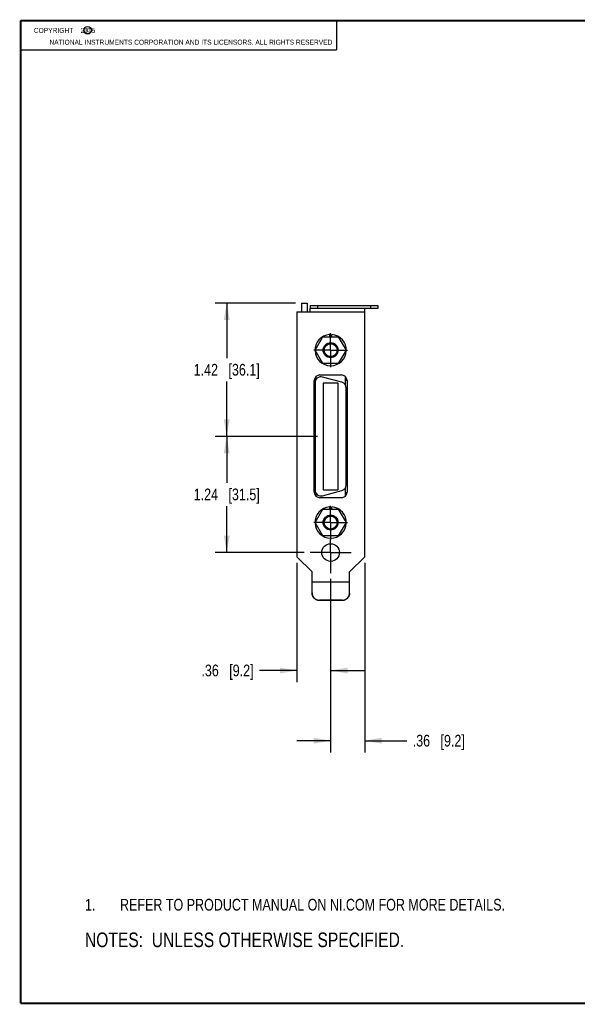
# Model space of a CAD drawing. Header units: inches. Extents: x 0.2 to 16.8, y 0.1 to 10.8.
# Tile 1 of 8: x 0.2 to 6.2, y 0.2 to 10.8. Entities that reach past the tile are written whole.
import ezdxf

# ---------------------------------------------------------------- set-up
doc = ezdxf.new("R2010")
doc.units = ezdxf.units.IN
doc.header["$LTSCALE"] = 0.935
doc.header["$MEASUREMENT"] = 0
doc.linetypes.add('CENTER', pattern=[0.6, 0.375, -0.075, 0.075, -0.075])
doc.layers.get('0').update_dxf_attribs({"linetype": 'CONTINUOUS'})
for name, color, linetype in [('DEFAULT_1', 7, 'CENTER'), ('DETAIL', 7, 'CONTINUOUS'), ('DIMENSIONS', 7, 'CONTINUOUS')]:
    doc.layers.add(name, color=color, linetype=linetype)
doc.styles.get("Standard").update_dxf_attribs({"font": 'txt', "width": 0.8})
doc.dimstyles.new('DIMSTYLE_1', dxfattribs={"dimtxt": 0.125, "dimasz": 0.18, "dimexe": 0.125, "dimexo": 0.0625, "dimgap": 0.0625, "dimtad": 0, "dimtih": 1, "dimtoh": 1, "dimzin": 4, "dimdsep": 46, "dimtxsty": 'STANDARD', "dimblk": '_FILLED', "dimblk1": '_FILLED', "dimblk2": '_FILLED', "dimcen": 0.09, "dimadec": 0, "dimazin": 0, "dimtp": 0.001, "dimtm": 0.001, "dimtfac": 1, "dimtofl": 0, "dimtmove": 0, "dimatfit": 3, "dimldrblk": '_FILLED', "dimfxl": 1, "dimtolj": 1, "dimtzin": 4, "dimarcsym": 0})

# ---------------------------------------------------------------- blocks, each defined once
blk = doc.blocks.new('CUSTOM_NOTE_BL0', base_point=(3.675, 1.312))
at = {"color": 2, "linetype": 'CONTINUOUS', "width": 0.8}
for s, p in [('1.', (0.938, 1.25)), ('REFER TO PRODUCT MANUAL ON NI.COM FOR MORE DETAILS.', (1.312, 1.25))]:
    blk.add_text(s, height=0.125, dxfattribs=at).set_placement(p)
blk = doc.blocks.new('_FILLED')
at = {"color": 0, "linetype": 'BYBLOCK'}
blk.add_solid([(0, 0), (-1, 0.174), (-1, -0.174)], dxfattribs=at)
blk = doc.blocks.new('*D11')
at = {"layer": 'DIMENSIONS', "color": 2, "linetype": 'CONTINUOUS'}
for p, q in [((3.203, 4.967), (3.203, 3.69)), ((3.564, 4.794), (3.564, 3.69)), ((3.203, 3.815), (2.802, 3.815)), ((3.564, 3.815), (3.924, 3.815))]:
    blk.add_line(p, q, dxfattribs=at)
at = {"layer": 'DIMENSIONS', "color": 2, "linetype": 'CONTINUOUS', "xscale": 0.18, "yscale": 0.18, "zscale": 0.18}
blk.add_blockref('_FILLED', (3.203, 3.815), dxfattribs=at)
at = {"layer": 'DIMENSIONS', "color": 2, "linetype": 'CONTINUOUS', "xscale": 0.18, "yscale": 0.18, "zscale": 0.18, "rotation": 180}
blk.add_blockref('_FILLED', (3.564, 3.815), dxfattribs=at)
at = {"layer": 'DIMENSIONS', "color": 2, "linetype": 'CONTINUOUS', "insert": (2.74, 3.878), "char_height": 0.125, "width": 0.925, "attachment_point": 3, "line_spacing_factor": 0.9}
blk.add_mtext('.36{\\Ftxt.shx;\\W1.000000;\\H0.125000; }[9.2]', dxfattribs=at)
blk = doc.blocks.new('*D12')
at = {"layer": 'DIMENSIONS', "color": 2, "linetype": 'CONTINUOUS'}
for p, q in [((3.928, 4.967), (3.928, 2.94)), ((3.564, 4.794), (3.564, 2.94)), ((3.564, 3.065), (3.204, 3.065)), ((3.928, 3.065), (4.379, 3.065))]:
    blk.add_line(p, q, dxfattribs=at)
at = {"layer": 'DIMENSIONS', "color": 2, "linetype": 'CONTINUOUS', "xscale": 0.18, "yscale": 0.18, "zscale": 0.18}
blk.add_blockref('_FILLED', (3.564, 3.065), dxfattribs=at)
at = {"layer": 'DIMENSIONS', "color": 2, "linetype": 'CONTINUOUS', "xscale": 0.18, "yscale": 0.18, "zscale": 0.18, "rotation": 180}
blk.add_blockref('_FILLED', (3.928, 3.065), dxfattribs=at)
at = {"layer": 'DIMENSIONS', "color": 2, "linetype": 'CONTINUOUS', "insert": (4.441, 3.128), "char_height": 0.125, "width": 0.925, "attachment_point": 1, "line_spacing_factor": 0.9}
blk.add_mtext('.36{\\Ftxt.shx;\\W1.000000;\\H0.125000; }[9.2]', dxfattribs=at)
blk = doc.blocks.new('*D13')
at = {"layer": 'DIMENSIONS', "color": 2, "linetype": 'CONTINUOUS'}
for p, q in [((3.189, 7.74), (2.328, 7.74)), ((2.453, 7.74), (2.453, 7.153)), ((2.453, 6.317), (2.453, 6.903)), ((3.422, 6.317), (2.328, 6.317))]:
    blk.add_line(p, q, dxfattribs=at)
at = {"layer": 'DIMENSIONS', "color": 2, "linetype": 'CONTINUOUS', "xscale": 0.18, "yscale": 0.18, "zscale": 0.18}
for p, rotation in [((2.453, 7.74), 90), ((2.453, 6.317), 270)]:
    blk.add_blockref('_FILLED', p, dxfattribs=dict(at, rotation=rotation))
at = {"layer": 'DIMENSIONS', "color": 2, "linetype": 'CONTINUOUS', "insert": (2.453, 7.091), "char_height": 0.125, "width": 1.125, "attachment_point": 2, "line_spacing_factor": 0.9}
blk.add_mtext('1.42{\\Ftxt.shx;\\W1.000000;\\H0.125000; }[36.1]', dxfattribs=at)
blk = doc.blocks.new('*D14')
at = {"layer": 'DIMENSIONS', "color": 2, "linetype": 'CONTINUOUS'}
for p, q in [((3.422, 6.317), (2.328, 6.317)), ((2.453, 6.317), (2.453, 5.821)), ((2.453, 5.076), (2.453, 5.571)), ((3.282, 5.076), (2.328, 5.076))]:
    blk.add_line(p, q, dxfattribs=at)
at = {"layer": 'DIMENSIONS', "color": 2, "linetype": 'CONTINUOUS', "xscale": 0.18, "yscale": 0.18, "zscale": 0.18}
for p, rotation in [((2.453, 6.317), 90), ((2.453, 5.076), 270)]:
    blk.add_blockref('_FILLED', p, dxfattribs=dict(at, rotation=rotation))
at = {"layer": 'DIMENSIONS', "color": 2, "linetype": 'CONTINUOUS', "insert": (2.453, 5.759), "char_height": 0.125, "width": 1.125, "attachment_point": 2, "line_spacing_factor": 0.9}
blk.add_mtext('1.24{\\Ftxt.shx;\\W1.000000;\\H0.125000; }[31.5]', dxfattribs=at)
blk = doc.blocks.new('NOTES_HEADER_BL1', base_point=(3.1215, 0.9375))
at = {"layer": 'DETAIL', "color": 2, "linetype": 'CONTINUOUS', "width": 0.8}
blk.add_text('NOTES:  UNLESS OTHERWISE SPECIFIED.', height=0.156, dxfattribs=at).set_placement((0.9375, 0.8595))

msp = doc.modelspace()

# ---------------------------------------------------------------- linework, layer by layer
at = {"color": 2, "linetype": 'CONTINUOUS'}
for p, q in [((0.25, 10.7586), (3.625, 10.7586)), ((0.25, 10.7586), (0.25, 10.4456)), ((3.625, 10.7586), (3.625, 10.4456)), ((0.25, 10.4456), (3.625, 10.4456))]:
    msp.add_line(p, q, dxfattribs=at)
at = {"color": 7, "linetype": 'CONTINUOUS'}
for p, q in [((3.2515, 7.7397), (3.2515, 7.6477)), ((3.2515, 7.7397), (3.314, 7.7397)), ((3.314, 7.7397), (3.314, 7.6477)), ((3.344, 7.7157), (3.344, 7.6817)), ((3.344, 7.7157), (4.069, 7.7157)), ((3.424, 7.7157), (3.424, 7.6817)), ((3.989, 7.7157), (3.989, 7.6817)), ((4.069, 7.7157), (4.069, 7.6817)), ((3.4001, 7.2377), (3.482, 7.3797)), ((3.482, 7.3797), (3.646, 7.3797)), ((3.5508, 7.4042), (3.5508, 7.3797)), ((3.5773, 7.3797), (3.5773, 7.4042)), ((3.646, 7.3797), (3.728, 7.2377)), ((3.482, 7.0957), (3.4001, 7.2377)), ((3.728, 7.2377), (3.646, 7.0957)), ((3.646, 7.0957), (3.482, 7.0957)), ((3.406, 6.9545), (3.406, 6.9229)), ((3.6851, 6.8943), (3.4751, 6.9506)), ((3.722, 6.8666), (3.722, 6.9545)), ((3.3892, 6.9157), (3.4023, 6.9157)), ((3.397, 6.8907), (3.397, 5.7427)), ((3.484, 6.8867), (3.484, 5.7467)), ((3.644, 6.8867), (3.484, 6.8867)), ((3.644, 5.7467), (3.644, 6.8867)), ((3.722, 6.9157), (3.7389, 6.9157)), ((3.731, 5.799), (3.731, 6.8344)), ((3.3892, 5.7177), (3.4023, 5.7177)), ((3.406, 5.7105), (3.406, 5.6789)), ((3.4751, 5.6828), (3.6851, 5.7391)), ((3.484, 5.7467), (3.644, 5.7467)), ((3.722, 5.6789), (3.722, 5.7668)), ((3.722, 5.7177), (3.7389, 5.7177)), ((3.4001, 5.3957), (3.482, 5.5377)), ((3.482, 5.5377), (3.646, 5.5377)), ((3.5508, 5.5622), (3.5508, 5.5377)), ((3.5773, 5.5377), (3.5773, 5.5622)), ((3.646, 5.5377), (3.728, 5.3957)), ((3.482, 5.2537), (3.4001, 5.3957)), ((3.728, 5.3957), (3.646, 5.2537)), ((3.646, 5.2537), (3.482, 5.2537)), ((3.445, 4.5654), (3.445, 4.5624)), ((3.686, 4.5624), (3.445, 4.5624)), ((3.686, 4.5654), (3.686, 4.5624))]:
    msp.add_line(p, q, dxfattribs=at)
at = {"color": 3, "linetype": 'CONTINUOUS'}
for p, q in [((3.344, 7.6477), (3.344, 7.6817)), ((4.069, 7.6817), (3.344, 7.6817)), ((3.928, 5.0297), (3.928, 7.6817)), ((3.203, 7.6477), (3.203, 5.0297)), ((3.203, 7.6477), (3.928, 7.6477)), ((3.449, 6.9727), (3.679, 6.9727)), ((3.389, 5.7207), (3.389, 6.9127)), ((3.739, 6.9127), (3.739, 5.7207)), ((3.679, 5.6607), (3.449, 5.6607)), ((3.365, 4.8677), (3.203, 5.0297)), ((3.928, 5.0297), (3.766, 4.8677)), ((3.365, 4.6451), (3.365, 4.8677)), ((3.766, 4.6451), (3.766, 4.8677)), ((3.365, 4.7637), (3.766, 4.7637)), ((3.365, 4.7607), (3.766, 4.7607)), ((3.686, 4.5654), (3.445, 4.5654))]:
    msp.add_line(p, q, dxfattribs=at)
at = {"color": 7, "linetype": 'CONTINUOUS', "const_width": 0.02}
for points in [[(0.25, 10.7586), (0.25, 0.2586)], [(16.75, 10.7586), (0.25, 10.7586)], [(0.25, 0.2586), (16.75, 0.2586)]]:
    msp.add_lwpolyline(points, dxfattribs=at)
at = {"color": 2, "linetype": 'CONTINUOUS'}
msp.add_circle((0.9659, 10.6562), 0.0403, dxfattribs=at)
at = {"color": 7, "linetype": 'CONTINUOUS'}
for centre, radius in [((3.564, 7.2377), 0.08), ((3.564, 7.2377), 0.069), ((3.564, 5.3957), 0.08), ((3.564, 5.3957), 0.069)]:
    msp.add_circle(centre, radius, dxfattribs=at)
at = {"color": 3, "linetype": 'CONTINUOUS'}
msp.add_circle((3.564, 5.0757), 0.0945, dxfattribs=at)
at = {"color": 7, "linetype": 'CONTINUOUS'}
for centre, radius, start, end in [((3.564, 7.2377), 0.167, 94.55071, 85.44929), ((3.459, 6.8907), 0.062, 75, 180), ((3.669, 6.8344), 0.062, 0, 75), ((3.669, 5.799), 0.062, 285, 360), ((3.459, 5.7427), 0.062, 180, 285), ((3.564, 5.3957), 0.167, 94.55071, 85.44929)]:
    msp.add_arc(centre, radius, start, end, dxfattribs=at)
at = {"color": 3, "linetype": 'CONTINUOUS'}
for centre, start, end in [((3.449, 6.9127), 90, 180), ((3.679, 6.9127), 0, 90), ((3.449, 5.7207), 180, 270), ((3.679, 5.7207), 270, 360)]:
    msp.add_arc(centre, 0.06, start, end, dxfattribs=at)
for points, knots in [([(3.365, 4.6451), (3.365, 4.6399), (3.3658, 4.632), (3.3683, 4.6219), (3.371, 4.6145), (3.3744, 4.6075), (3.3797, 4.5985), (3.3881, 4.5884), (3.3983, 4.5801), (3.4073, 4.5747), (3.4144, 4.5713), (3.4218, 4.5687), (3.4319, 4.5662), (3.4398, 4.5654), (3.445, 4.5654)], [0, 0, 0, 0, 0.1246522, 0.1871344, 0.2495873, 0.312036, 0.3745072, 0.4993908, 0.6243675, 0.686951, 0.7495509, 0.8121882, 0.8748808, 1, 1, 1, 1]), ([(3.686, 4.5654), (3.6912, 4.5654), (3.6991, 4.5662), (3.7093, 4.5687), (3.7167, 4.5713), (3.7238, 4.5747), (3.7328, 4.5801), (3.743, 4.5884), (3.7513, 4.5985), (3.7567, 4.6075), (3.7601, 4.6145), (3.7627, 4.6219), (3.7652, 4.632), (3.766, 4.6399), (3.766, 4.6451)], [0, 0, 0, 0, 0.1251192, 0.1878118, 0.2504491, 0.313049, 0.3756325, 0.5006092, 0.6254928, 0.687964, 0.7504127, 0.8128656, 0.8753478, 1, 1, 1, 1])]:
    msp.add_open_spline(points, degree=3, knots=knots, dxfattribs=at)
at = {"color": 7, "linetype": 'CONTINUOUS'}
for points, knots in [([(3.445, 4.5624), (3.4398, 4.5624), (3.4319, 4.5632), (3.4218, 4.5657), (3.4144, 4.5684), (3.4073, 4.5717), (3.3983, 4.5771), (3.3881, 4.5854), (3.3797, 4.5955), (3.3744, 4.6045), (3.371, 4.6116), (3.3683, 4.619), (3.3658, 4.6291), (3.365, 4.6369), (3.365, 4.6421)], [0, 0, 0, 0, 0.1251192, 0.1878118, 0.2504491, 0.313049, 0.3756325, 0.5006092, 0.6254928, 0.687964, 0.7504127, 0.8128656, 0.8753478, 1, 1, 1, 1]), ([(3.766, 4.6421), (3.766, 4.6369), (3.7652, 4.6291), (3.7627, 4.619), (3.7601, 4.6116), (3.7567, 4.6045), (3.7513, 4.5955), (3.743, 4.5854), (3.7328, 4.5771), (3.7238, 4.5717), (3.7167, 4.5684), (3.7093, 4.5657), (3.6991, 4.5632), (3.6912, 4.5624), (3.686, 4.5624)], [0, 0, 0, 0, 0.1246522, 0.1871344, 0.2495873, 0.312036, 0.3745072, 0.4993908, 0.6243675, 0.686951, 0.7495509, 0.8121882, 0.8748808, 1, 1, 1, 1])]:
    msp.add_open_spline(points, degree=3, knots=knots, dxfattribs=at)
at = {"layer": 'DEFAULT_1', "color": 7, "linetype": 'CENTER'}
for p, q in [((3.564, 7.2377), (3.564, 7.4177)), ((3.564, 7.2377), (3.384, 7.2377)), ((3.564, 7.2377), (3.564, 7.0577)), ((3.564, 7.2377), (3.744, 7.2377)), ((3.564, 5.3957), (3.564, 5.5757)), ((3.564, 5.3957), (3.384, 5.3957)), ((3.564, 5.3957), (3.744, 5.3957)), ((3.564, 5.3957), (3.564, 5.2157)), ((3.564, 5.0757), (3.564, 5.2157)), ((3.564, 5.0757), (3.3445, 5.0757)), ((3.564, 5.0757), (3.7835, 5.0757)), ((3.564, 5.0757), (3.564, 4.8562))]:
    msp.add_line(p, q, dxfattribs=at)

# ---------------------------------------------------------------- block references
at = {"color": 2, "linetype": 'CONTINUOUS'}
msp.add_blockref('CUSTOM_NOTE_BL0', (3.6751, 1.3124), dxfattribs=at)
at = {"layer": 'DETAIL', "color": 2, "linetype": 'CONTINUOUS'}
msp.add_blockref('NOTES_HEADER_BL1', (3.1215, 0.9375), dxfattribs=at)

# ---------------------------------------------------------------- texts
at = {"color": 2, "linetype": 'CONTINUOUS', "char_height": 0.053, "attachment_point": 1, "line_spacing_factor": 0.9}
for s, insert, width in [('c', (0.946, 10.6893), 0.0424), ('NATIONAL INSTRUMENTS CORPORATION AND ITS LICENSORS. ALL RIGHTS RESERVED', (0.5583, 10.5546), 3.0104)]:
    msp.add_mtext(s, dxfattribs=dict(at, insert=insert, width=width))
at = {"layer": 'DETAIL', "color": 2, "linetype": 'CONTINUOUS', "insert": (0.3125, 10.6805), "char_height": 0.053, "width": 0.8904, "attachment_point": 1, "line_spacing_factor": 0.9}
msp.add_mtext('    COPYRIGHT    2015', dxfattribs=at)

# ---------------------------------------------------------------- dimensions: what is measured, and where the dimension line sits
at = {"layer": 'DIMENSIONS', "color": 2, "linetype": 'CONTINUOUS'}
for p1, angle, picture, middle in [((3.2515, 7.7397), 270, '*D13', (2.453, 7.0282)), ((3.3445, 5.0757), 90, '*D14', (2.453, 5.6962))]:
    dim = msp.add_linear_dim(base=(2.453, 6.3167), p1=p1, p2=(3.484, 6.3167), angle=angle, dimstyle='DIMSTYLE_1', dxfattribs=at)
    dim.commit()
    dim.dimension.update_dxf_attribs({"geometry": picture, "text_midpoint": middle, "dimtype": 160})
for base, p1, p2, picture, middle in [((3.564, 3.8154), (3.203, 5.0297), (3.564, 4.8562), '*D11', (2.2775, 3.8154)), ((3.928, 3.0654), (3.564, 4.8562), (3.928, 5.0297), '*D12', (4.9037, 3.0654))]:
    dim = msp.add_linear_dim(base=base, p1=p1, p2=p2, dimstyle='DIMSTYLE_1', dxfattribs=at)
    dim.commit()
    dim.dimension.update_dxf_attribs({"geometry": picture, "text_midpoint": middle, "dimtype": 160})

doc.saveas('drawing.dxf')
